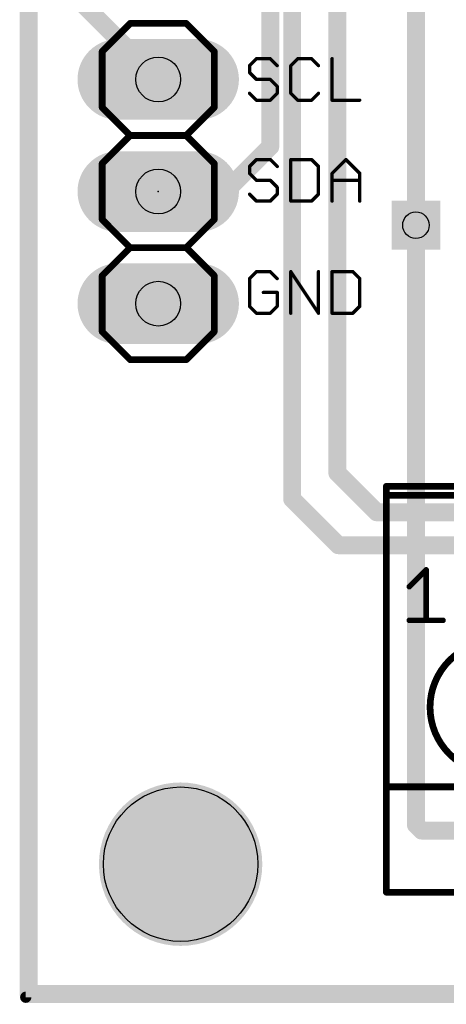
# Model space of a CAD drawing. Extents: x -0.6 to 56.6, y -0.1 to 45.4.
# Tile 1 of 11: x -0.6 to 9.1, y -0.1 to 22.2. Entities that reach past the tile are written whole.
import ezdxf

# ---------------------------------------------------------------- set-up
doc = ezdxf.new("R2010")
doc.units = 0
for name, color, linetype in [('1', 14, 'CONTINUOUS'), ('16', 174, 'CONTINUOUS'), ('17', 94, 'CONTINUOUS'), ('18', 94, 'CONTINUOUS'), ('20', 178, 'CONTINUOUS'), ('21', 250, 'CONTINUOUS'), ('23', 178, 'CONTINUOUS'), ('25', 250, 'CONTINUOUS'), ('29', 250, 'CONTINUOUS'), ('30', 250, 'CONTINUOUS'), ('44', 250, 'CONTINUOUS'), ('51', 250, 'CONTINUOUS')]:
    doc.layers.add(name, color=color, linetype=linetype)

# ---------------------------------------------------------------- blocks, each defined once
blk = doc.blocks.new('RECT')
blk.add_solid([(-0.5, -0.5), (0.5, -0.5), (-0.5, 0.5), (0.5, 0.5)])
blk = doc.blocks.new('LONGP100')
at = {"const_width": 1}
blk.add_lwpolyline([(-0.5, 0), (0.5, 0)], dxfattribs=at)
at = {"const_width": 0.5}
for points in [[(-0.5, 0.25, 1), (-0.5, -0.25)], [(0.5, -0.25, 1), (0.5, 0.25)]]:
    blk.add_lwpolyline(points, format="xyb", dxfattribs=at)
blk = doc.blocks.new('ROUNDP')
at = {"const_width": 0.5}
blk.add_lwpolyline([(0, -0.25, 1), (0, 0.25, 1), (0, -0.25)], format="xyb", dxfattribs=at)
blk = doc.blocks.new('SQUAREV')
blk.add_solid([(-0.5, -0.5), (0.5, -0.5), (-0.5, 0.5), (0.5, 0.5)])
blk = doc.blocks.new('ROUNDV')
at = {"const_width": 0.5}
blk.add_lwpolyline([(0, -0.25, 1), (0, 0.25, 1), (0, -0.25)], format="xyb", dxfattribs=at)

msp = doc.modelspace()

# ---------------------------------------------------------------- linework, layer by layer
at = {"layer": '1', "const_width": 0.4064}
for points in [[(-0.396, 45.179), (-0.396, 0.104)], [(5.08, 26.162), (5.08, 19.304)], [(0.508, 22.86), (2.54, 20.828)], [(5.08, 19.304), (4.064, 18.288)], [(4.064, 18.288), (2.54, 18.288)], [(8.382, 17.526), (8.382, 3.937)], [(8.509, 3.81), (8.382, 3.937)], [(10.033, 3.81), (8.509, 3.81)], [(-0.396, 0.104), (56.388, 0.127)]]:
    msp.add_lwpolyline(points, dxfattribs=at)
at = {"layer": '1', "const_width": 0.2032}
for points in [[(2.4682, 20.7562, 1), (2.6118, 20.8998)], [(5.1518, 19.2322, 1), (5.0082, 19.3758)], [(4.9784, 19.304, 1), (5.1816, 19.304)], [(2.54, 18.3896, 1), (2.54, 18.1864)], [(3.9922, 18.3598, 1), (4.1358, 18.2162)], [(4.064, 18.1864, 1), (4.064, 18.3896)], [(8.4836, 17.526, 1), (8.2804, 17.526)], [(8.2804, 3.937, 1), (8.4836, 3.937)], [(8.4538, 4.0088, 1), (8.3102, 3.8652)], [(8.509, 3.9116, 1), (8.509, 3.7084)], [(8.4372, 3.7382, 1), (8.5808, 3.8818)], [(-0.396, 0.2056, 1), (-0.396, 0.0024)], [(-0.4976, 0.104, 1), (-0.2944, 0.104)]]:
    msp.add_lwpolyline(points, format="xyb", dxfattribs=at)
at = {"layer": '16', "const_width": 0.4064}
for points in [[(-0.396, 45.179), (-0.396, 0.104)], [(5.577, 36.311), (5.577, 11.319)], [(6.6, 35.81), (6.6, 11.913)], [(8.382, 29.718), (8.382, 17.526)], [(6.6, 11.913), (7.491, 11.022)], [(5.577, 11.319), (6.621, 10.275)], [(7.491, 11.022), (19.536, 11.022)], [(6.621, 10.275), (20.124, 10.275)], [(-0.396, 0.104), (56.388, 0.127)]]:
    msp.add_lwpolyline(points, dxfattribs=at)
at = {"layer": '16', "const_width": 0.2032}
for points in [[(8.2804, 17.526, 1), (8.4836, 17.526)], [(6.6718, 11.9848, 1), (6.5282, 11.8412)], [(6.4984, 11.913, 1), (6.7016, 11.913)], [(5.4754, 11.319, 1), (5.6786, 11.319)], [(5.6488, 11.3908, 1), (5.5052, 11.2472)], [(7.491, 11.1236, 1), (7.491, 10.9204)], [(7.4192, 10.9502, 1), (7.5628, 11.0938)], [(6.621, 10.3766, 1), (6.621, 10.1734)], [(6.5492, 10.2032, 1), (6.6928, 10.3468)], [(-0.396, 0.2056, 1), (-0.396, 0.0024)], [(-0.4976, 0.104, 1), (-0.2944, 0.104)]]:
    msp.add_lwpolyline(points, format="xyb", dxfattribs=at)
at = {"layer": '20', "const_width": 0.254}
for points in [[(-0.462, 45.245), (-0.462, 0.033)], [(-0.462, 0.033), (56.388, 0)]]:
    msp.add_lwpolyline(points, dxfattribs=at)
at = {"layer": '20', "const_width": 0.127}
for points in [[(-0.462, 0.0965, 1), (-0.462, -0.0305)], [(-0.5255, 0.033, 1), (-0.3985, 0.033)]]:
    msp.add_lwpolyline(points, format="xyb", dxfattribs=at)
at = {"layer": '20'}
msp.add_circle((3.048, 3.048), 1.75, dxfattribs=at)
at = {"layer": '21'}
for points, const_width in [([(1.27, 21.463), (1.905, 22.098)], 0.1524), ([(1.905, 22.098), (3.175, 22.098)], 0.1524), ([(3.175, 22.098), (3.81, 21.463)], 0.1524), ([(1.27, 20.193), (1.27, 21.463)], 0.1524), ([(3.81, 21.463), (3.81, 20.193)], 0.1524), ([(1.905, 19.558), (1.27, 20.193)], 0.1524), ([(3.81, 20.193), (3.175, 19.558)], 0.1524), ([(1.27, 18.923), (1.905, 19.558)], 0.1524), ([(1.905, 19.558), (3.175, 19.558)], 0.1524), ([(3.175, 19.558), (3.81, 18.923)], 0.1524), ([(1.27, 17.653), (1.27, 18.923)], 0.1524), ([(3.81, 18.923), (3.81, 17.653)], 0.1524), ([(1.905, 17.018), (1.27, 17.653)], 0.1524), ([(3.81, 17.653), (3.175, 17.018)], 0.1524), ([(1.27, 16.383), (1.905, 17.018)], 0.1524), ([(1.905, 17.018), (3.175, 17.018)], 0.1524), ([(3.175, 17.018), (3.81, 16.383)], 0.1524), ([(1.27, 15.113), (1.27, 16.383)], 0.1524), ([(3.81, 16.383), (3.81, 15.113)], 0.1524), ([(1.27, 15.113), (1.905, 14.478)], 0.1524), ([(3.175, 14.478), (3.81, 15.113)], 0.1524), ([(1.905, 14.478), (3.175, 14.478)], 0.1524), ([(17.693, 11.608), (7.711, 11.608)], 0.1524), ([(7.711, 11.405), (7.711, 11.608)], 0.1524), ([(7.711, 4.801), (7.711, 11.405)], 0.1524), ([(7.711, 11.405), (17.693, 11.405)], 0.1524), ([(8.2315, 9.3352), (8.6128, 9.7165)], 0.127), ([(8.6128, 9.7165), (8.6128, 8.5725)], 0.127), ([(8.2315, 8.5725), (8.9942, 8.5725)], 0.127), ([(7.711, 2.413), (7.711, 4.801)], 0.1524), ([(7.711, 4.801), (9.311, 4.801)], 0.1524), ([(7.711, 2.413), (17.693, 2.413)], 0.1524)]:
    msp.add_lwpolyline(points, dxfattribs=dict(at, const_width=const_width))
for points, const_width in [([(1.905, 22.1361, 1), (1.905, 22.0599)], 0.0762), ([(1.9319, 22.0711, 1), (1.8781, 22.1249)], 0.0762), ([(3.2019, 22.1249, 1), (3.1481, 22.0711)], 0.0762), ([(3.175, 22.0599, 1), (3.175, 22.1361)], 0.0762), ([(1.3081, 21.463, 1), (1.2319, 21.463)], 0.0762), ([(1.2431, 21.4899, 1), (1.2969, 21.4361)], 0.0762), ([(3.8481, 21.463, 1), (3.7719, 21.463)], 0.0762), ([(3.7831, 21.4361, 1), (3.8369, 21.4899)], 0.0762), ([(1.2319, 20.193, 1), (1.3081, 20.193)], 0.0762), ([(1.2969, 20.2199, 1), (1.2431, 20.1661)], 0.0762), ([(3.7719, 20.193, 1), (3.8481, 20.193)], 0.0762), ([(3.8369, 20.1661, 1), (3.7831, 20.2199)], 0.0762), ([(1.905, 19.5961, 1), (1.905, 19.5199)], 0.0762), ([(1.9319, 19.5311, 1), (1.8781, 19.5849)], 0.0762), ([(3.2019, 19.5849, 1), (3.1481, 19.5311)], 0.0762), ([(3.175, 19.5199, 1), (3.175, 19.5961)], 0.0762), ([(1.8781, 19.5311, 1), (1.9319, 19.5849)], 0.0762), ([(3.1481, 19.5849, 1), (3.2019, 19.5311)], 0.0762), ([(1.3081, 18.923, 1), (1.2319, 18.923)], 0.0762), ([(1.2431, 18.9499, 1), (1.2969, 18.8961)], 0.0762), ([(3.8481, 18.923, 1), (3.7719, 18.923)], 0.0762), ([(3.7831, 18.8961, 1), (3.8369, 18.9499)], 0.0762), ([(1.2319, 17.653, 1), (1.3081, 17.653)], 0.0762), ([(1.2969, 17.6799, 1), (1.2431, 17.6261)], 0.0762), ([(3.7719, 17.653, 1), (3.8481, 17.653)], 0.0762), ([(3.8369, 17.6261, 1), (3.7831, 17.6799)], 0.0762), ([(1.905, 17.0561, 1), (1.905, 16.9799)], 0.0762), ([(1.9319, 16.9911, 1), (1.8781, 17.0449)], 0.0762), ([(1.8781, 16.9911, 1), (1.9319, 17.0449)], 0.0762), ([(3.2019, 17.0449, 1), (3.1481, 16.9911)], 0.0762), ([(3.1481, 17.0449, 1), (3.2019, 16.9911)], 0.0762), ([(3.175, 16.9799, 1), (3.175, 17.0561)], 0.0762), ([(1.3081, 16.383, 1), (1.2319, 16.383)], 0.0762), ([(1.2431, 16.4099, 1), (1.2969, 16.3561)], 0.0762), ([(3.8481, 16.383, 1), (3.7719, 16.383)], 0.0762), ([(3.7831, 16.3561, 1), (3.8369, 16.4099)], 0.0762), ([(1.2969, 15.1399, 1), (1.2431, 15.0861)], 0.0762), ([(3.8369, 15.0861, 1), (3.7831, 15.1399)], 0.0762), ([(1.2319, 15.113, 1), (1.3081, 15.113)], 0.0762), ([(3.7719, 15.113, 1), (3.8481, 15.113)], 0.0762), ([(1.905, 14.5161, 1), (1.905, 14.4399)], 0.0762), ([(1.8781, 14.4511, 1), (1.9319, 14.5049)], 0.0762), ([(3.1481, 14.5049, 1), (3.2019, 14.4511)], 0.0762), ([(3.175, 14.4399, 1), (3.175, 14.5161)], 0.0762), ([(7.711, 11.6461, 1), (7.711, 11.5699)], 0.0762), ([(7.7491, 11.608, 1), (7.6729, 11.608)], 0.0762), ([(7.7491, 11.405, 1), (7.6729, 11.405)], 0.0762), ([(7.711, 11.4431, 1), (7.711, 11.3669)], 0.0762), ([(7.6729, 11.405, 1), (7.7491, 11.405)], 0.0762), ([(8.6446, 9.7165, 1), (8.5811, 9.7165)], 0.0635), ([(8.6353, 9.694, 1), (8.5904, 9.7389)], 0.0635), ([(8.209, 9.3576, 1), (8.254, 9.3127)], 0.0635), ([(8.2315, 8.6043, 1), (8.2315, 8.5407)], 0.0635), ([(8.5811, 8.5725, 1), (8.6446, 8.5725)], 0.0635), ([(8.9942, 8.5407, 1), (8.9942, 8.6043)], 0.0635), ([(7.7491, 4.801, 1), (7.6729, 4.801)], 0.0762), ([(7.711, 4.8391, 1), (7.711, 4.7629)], 0.0762), ([(7.6729, 4.801, 1), (7.7491, 4.801)], 0.0762), ([(7.711, 2.4511, 1), (7.711, 2.3749)], 0.0762), ([(7.6729, 2.413, 1), (7.7491, 2.413)], 0.0762)]:
    msp.add_lwpolyline(points, format="xyb", dxfattribs=dict(at, const_width=const_width))
at = {"layer": '23'}
msp.add_point((2.54, 18.288), dxfattribs=at)
at = {"layer": '25', "const_width": 0.0762}
for points in [[(4.7669, 21.2987), (4.6101, 21.1419)], [(5.0804, 21.2987), (4.7669, 21.2987)], [(5.2372, 21.1419), (5.0804, 21.2987)], [(5.7024, 21.2987), (5.5456, 21.1419)], [(6.0159, 21.2987), (5.7024, 21.2987)], [(6.1727, 21.1419), (6.0159, 21.2987)], [(6.4811, 21.2987), (6.4811, 20.3581)], [(4.6101, 21.1419), (4.6101, 20.9852)], [(4.6101, 20.9852), (4.7669, 20.8284)], [(5.5456, 21.1419), (5.5456, 20.5149)], [(4.7669, 20.8284), (5.0804, 20.8284)], [(5.0804, 20.8284), (5.2372, 20.6716)], [(4.7669, 20.3581), (4.6101, 20.5149)], [(5.2372, 20.5149), (5.0804, 20.3581)], [(5.2372, 20.6716), (5.2372, 20.5149)], [(5.5456, 20.5149), (5.7024, 20.3581)], [(6.0159, 20.3581), (6.1727, 20.5149)], [(5.0804, 20.3581), (4.7669, 20.3581)], [(5.7024, 20.3581), (6.0159, 20.3581)], [(6.4811, 20.3581), (7.1082, 20.3581)], [(4.7669, 19.0127), (4.6101, 18.8559)], [(5.0804, 19.0127), (4.7669, 19.0127)], [(5.2372, 18.8559), (5.0804, 19.0127)], [(5.5456, 19.0127), (5.5456, 18.0721)], [(6.0159, 19.0127), (5.5456, 19.0127)], [(6.1727, 18.8559), (6.0159, 19.0127)], [(6.4811, 18.6992), (6.7947, 19.0127)], [(6.7947, 19.0127), (7.1082, 18.6992)], [(4.6101, 18.8559), (4.6101, 18.6992)], [(6.1727, 18.2289), (6.1727, 18.8559)], [(4.6101, 18.6992), (4.7669, 18.5424)], [(4.7669, 18.5424), (5.0804, 18.5424)], [(5.0804, 18.5424), (5.2372, 18.3856)], [(6.4811, 18.0721), (6.4811, 18.6992)], [(6.4811, 18.5424), (7.1082, 18.5424)], [(7.1082, 18.6992), (7.1082, 18.0721)], [(5.2372, 18.3856), (5.2372, 18.2289)], [(4.7669, 18.0721), (4.6101, 18.2289)], [(5.0804, 18.0721), (4.7669, 18.0721)], [(5.2372, 18.2289), (5.0804, 18.0721)], [(5.5456, 18.0721), (6.0159, 18.0721)], [(6.0159, 18.0721), (6.1727, 18.2289)], [(4.7669, 16.4727), (4.6101, 16.3159)], [(5.0804, 16.4727), (4.7669, 16.4727)], [(5.2372, 16.3159), (5.0804, 16.4727)], [(5.5456, 15.5321), (5.5456, 16.4727)], [(5.5456, 16.4727), (6.1727, 15.5321)], [(6.1727, 15.5321), (6.1727, 16.4727)], [(6.4811, 16.4727), (6.4811, 15.5321)], [(6.9514, 16.4727), (6.4811, 16.4727)], [(7.1082, 16.3159), (6.9514, 16.4727)], [(4.6101, 16.3159), (4.6101, 15.6889)], [(7.1082, 15.6889), (7.1082, 16.3159)], [(5.2372, 16.0024), (4.9236, 16.0024)], [(5.2372, 15.6889), (5.2372, 16.0024)], [(4.6101, 15.6889), (4.7669, 15.5321)], [(5.0804, 15.5321), (5.2372, 15.6889)], [(6.9514, 15.5321), (7.1082, 15.6889)], [(4.7669, 15.5321), (5.0804, 15.5321)], [(6.4811, 15.5321), (6.9514, 15.5321)]]:
    msp.add_lwpolyline(points, dxfattribs=at)
at = {"layer": '25', "const_width": 0.0381}
for points in [[(4.7669, 21.3178, 1), (4.7669, 21.2797)], [(4.7803, 21.2852, 1), (4.7534, 21.3122)], [(5.0939, 21.3122, 1), (5.0669, 21.2852)], [(5.0804, 21.2797, 1), (5.0804, 21.3178)], [(5.7024, 21.3178, 1), (5.7024, 21.2797)], [(5.7159, 21.2852, 1), (5.6889, 21.3122)], [(6.0294, 21.3122, 1), (6.0024, 21.2852)], [(6.0159, 21.2797, 1), (6.0159, 21.3178)], [(6.5002, 21.2987, 1), (6.4621, 21.2987)], [(4.6292, 21.1419, 1), (4.5911, 21.1419)], [(4.5966, 21.1554, 1), (4.6236, 21.1285)], [(4.6236, 20.9986, 1), (4.5966, 20.9717)], [(4.5911, 20.9852, 1), (4.6292, 20.9852)], [(5.2237, 21.1285, 1), (5.2506, 21.1554)], [(5.5321, 21.1554, 1), (5.5591, 21.1285)], [(5.5647, 21.1419, 1), (5.5266, 21.1419)], [(6.1592, 21.1285, 1), (6.1862, 21.1554)], [(4.7669, 20.8475, 1), (4.7669, 20.8094)], [(4.7534, 20.8149, 1), (4.7803, 20.8419)], [(5.0939, 20.8419, 1), (5.0669, 20.8149)], [(5.0804, 20.8094, 1), (5.0804, 20.8475)], [(4.6236, 20.5283, 1), (4.5966, 20.5014)], [(5.2562, 20.6716, 1), (5.2181, 20.6716)], [(5.2181, 20.5149, 1), (5.2562, 20.5149)], [(5.2237, 20.6582, 1), (5.2506, 20.6851)], [(5.2506, 20.5014, 1), (5.2237, 20.5283)], [(5.5591, 20.5283, 1), (5.5321, 20.5014)], [(5.5266, 20.5149, 1), (5.5647, 20.5149)], [(6.1862, 20.5014, 1), (6.1592, 20.5283)], [(4.7669, 20.3772, 1), (4.7669, 20.3391)], [(4.7534, 20.3446, 1), (4.7803, 20.3716)], [(5.0669, 20.3716, 1), (5.0939, 20.3446)], [(5.0804, 20.3391, 1), (5.0804, 20.3772)], [(5.7024, 20.3772, 1), (5.7024, 20.3391)], [(5.6889, 20.3446, 1), (5.7159, 20.3716)], [(6.0024, 20.3716, 1), (6.0294, 20.3446)], [(6.0159, 20.3391, 1), (6.0159, 20.3772)], [(6.4811, 20.3772, 1), (6.4811, 20.3391)], [(6.4621, 20.3581, 1), (6.5002, 20.3581)], [(7.1082, 20.3391, 1), (7.1082, 20.3772)], [(4.7669, 19.0318, 1), (4.7669, 18.9937)], [(4.7803, 18.9992, 1), (4.7534, 19.0262)], [(5.0939, 19.0262, 1), (5.0669, 18.9992)], [(5.0804, 18.9937, 1), (5.0804, 19.0318)], [(5.5456, 19.0318, 1), (5.5456, 18.9937)], [(5.5647, 19.0127, 1), (5.5266, 19.0127)], [(6.0294, 19.0262, 1), (6.0024, 18.9992)], [(6.0159, 18.9937, 1), (6.0159, 19.0318)], [(6.8081, 19.0262, 1), (6.7812, 18.9992)], [(6.8081, 18.9992, 1), (6.7812, 19.0262)], [(4.6292, 18.8559, 1), (4.5911, 18.8559)], [(4.5966, 18.8694, 1), (4.6236, 18.8425)], [(5.2237, 18.8425, 1), (5.2506, 18.8694)], [(6.1917, 18.8559, 1), (6.1536, 18.8559)], [(6.1592, 18.8425, 1), (6.1862, 18.8694)], [(4.6236, 18.7126, 1), (4.5966, 18.6857)], [(4.5911, 18.6992, 1), (4.6292, 18.6992)], [(4.7669, 18.5615, 1), (4.7669, 18.5234)], [(4.7534, 18.5289, 1), (4.7803, 18.5559)], [(5.0939, 18.5559, 1), (5.0669, 18.5289)], [(5.0804, 18.5234, 1), (5.0804, 18.5615)], [(6.4811, 18.5615, 1), (6.4811, 18.5234)], [(6.5002, 18.6992, 1), (6.4621, 18.6992)], [(6.4677, 18.7126, 1), (6.4946, 18.6857)], [(7.1273, 18.6992, 1), (7.0892, 18.6992)], [(7.0947, 18.6857, 1), (7.1217, 18.7126)], [(7.1082, 18.5234, 1), (7.1082, 18.5615)], [(5.2562, 18.3856, 1), (5.2181, 18.3856)], [(5.2237, 18.3722, 1), (5.2506, 18.3991)], [(4.6236, 18.2423, 1), (4.5966, 18.2154)], [(4.7669, 18.0912, 1), (4.7669, 18.0531)], [(4.7534, 18.0586, 1), (4.7803, 18.0856)], [(5.0669, 18.0856, 1), (5.0939, 18.0586)], [(5.0804, 18.0531, 1), (5.0804, 18.0912)], [(5.2181, 18.2289, 1), (5.2562, 18.2289)], [(5.2506, 18.2154, 1), (5.2237, 18.2423)], [(5.5456, 18.0912, 1), (5.5456, 18.0531)], [(5.5266, 18.0721, 1), (5.5647, 18.0721)], [(6.0024, 18.0856, 1), (6.0294, 18.0586)], [(6.0159, 18.0531, 1), (6.0159, 18.0912)], [(6.1536, 18.2289, 1), (6.1917, 18.2289)], [(6.1862, 18.2154, 1), (6.1592, 18.2423)], [(6.4621, 18.0721, 1), (6.5002, 18.0721)], [(7.0892, 18.0721, 1), (7.1273, 18.0721)], [(4.7669, 16.4918, 1), (4.7669, 16.4537)], [(4.7803, 16.4592, 1), (4.7534, 16.4862)], [(5.0939, 16.4862, 1), (5.0669, 16.4592)], [(5.0804, 16.4537, 1), (5.0804, 16.4918)], [(5.5615, 16.4833, 1), (5.5298, 16.4621)], [(5.5647, 16.4727, 1), (5.5266, 16.4727)], [(6.1917, 16.4727, 1), (6.1536, 16.4727)], [(6.4811, 16.4918, 1), (6.4811, 16.4537)], [(6.5002, 16.4727, 1), (6.4621, 16.4727)], [(6.9649, 16.4862, 1), (6.938, 16.4592)], [(6.9514, 16.4537, 1), (6.9514, 16.4918)], [(4.6292, 16.3159, 1), (4.5911, 16.3159)], [(4.5966, 16.3294, 1), (4.6236, 16.3025)], [(5.2237, 16.3025, 1), (5.2506, 16.3294)], [(7.1273, 16.3159, 1), (7.0892, 16.3159)], [(7.0947, 16.3025, 1), (7.1217, 16.3294)], [(4.9236, 16.0215, 1), (4.9236, 15.9834)], [(5.2562, 16.0024, 1), (5.2181, 16.0024)], [(5.2372, 15.9834, 1), (5.2372, 16.0215)], [(4.6236, 15.7023, 1), (4.5966, 15.6754)], [(4.5911, 15.6889, 1), (4.6292, 15.6889)], [(5.2181, 15.6889, 1), (5.2562, 15.6889)], [(5.2506, 15.6754, 1), (5.2237, 15.7023)], [(7.0892, 15.6889, 1), (7.1273, 15.6889)], [(7.1217, 15.6754, 1), (7.0947, 15.7023)], [(4.7669, 15.5512, 1), (4.7669, 15.5131)], [(4.7534, 15.5186, 1), (4.7803, 15.5456)], [(5.0669, 15.5456, 1), (5.0939, 15.5186)], [(5.0804, 15.5131, 1), (5.0804, 15.5512)], [(5.5266, 15.5321, 1), (5.5647, 15.5321)], [(6.1536, 15.5321, 1), (6.1917, 15.5321)], [(6.1568, 15.5215, 1), (6.1885, 15.5427)], [(6.4811, 15.5512, 1), (6.4811, 15.5131)], [(6.4621, 15.5321, 1), (6.5002, 15.5321)], [(6.938, 15.5456, 1), (6.9649, 15.5186)], [(6.9514, 15.5131, 1), (6.9514, 15.5512)]]:
    msp.add_lwpolyline(points, format="xyb", dxfattribs=at)
at = {"layer": '29', "const_width": 1.8516}
msp.add_lwpolyline([(3.048, 2.1222, 1), (3.048, 3.9738, 1), (3.048, 2.1222)], format="xyb", dxfattribs=at)
at = {"layer": '30', "const_width": 1.8516}
msp.add_lwpolyline([(3.048, 2.1222, 1), (3.048, 3.9738, 1), (3.048, 2.1222)], format="xyb", dxfattribs=at)
at = {"layer": '44'}
for centre, radius in [((2.54, 20.828), 0.508), ((2.54, 18.288), 0.508), ((8.382, 17.526), 0.3), ((2.54, 15.748), 0.508)]:
    msp.add_circle(centre, radius, dxfattribs=at)
at = {"layer": '51', "const_width": 0.1524}
msp.add_lwpolyline([(10.2, 5.1054, 1), (10.2, 8.1026, 1), (10.2, 5.1054)], format="xyb", dxfattribs=at)

# ---------------------------------------------------------------- block references
at = {"layer": '17', "rotation": 180}
for name, p, xscale, yscale in [('LONGP100', (2.54, 20.828), 1.6256, 1.6256), ('LONGP100', (2.54, 20.828), 1.6256, 1.6256), ('ROUNDP', (2.54, 20.828), 1.524, 1.524), ('ROUNDP', (2.54, 20.828), 1.524, 1.524), ('ROUNDP', (2.54, 20.828), 1.524, 1.524), ('ROUNDP', (2.54, 20.828), 1.524, 1.524), ('ROUNDP', (2.54, 20.828), 1.524, 1.524), ('ROUNDP', (2.54, 20.828), 1.524, 1.524), ('ROUNDP', (2.54, 20.828), 1.524, 1.524), ('ROUNDP', (2.54, 20.828), 1.524, 1.524), ('ROUNDP', (2.54, 20.828), 1.524, 1.524), ('ROUNDP', (2.54, 20.828), 1.524, 1.524), ('ROUNDP', (2.54, 20.828), 1.524, 1.524), ('ROUNDP', (2.54, 20.828), 1.524, 1.524), ('ROUNDP', (2.54, 20.828), 1.524, 1.524), ('ROUNDP', (2.54, 20.828), 1.524, 1.524), ('LONGP100', (2.54, 18.288), 1.6256, 1.6256), ('LONGP100', (2.54, 18.288), 1.6256, 1.6256), ('ROUNDP', (2.54, 18.288), 1.524, 1.524), ('ROUNDP', (2.54, 18.288), 1.524, 1.524), ('ROUNDP', (2.54, 18.288), 1.524, 1.524), ('ROUNDP', (2.54, 18.288), 1.524, 1.524), ('ROUNDP', (2.54, 18.288), 1.524, 1.524), ('ROUNDP', (2.54, 18.288), 1.524, 1.524), ('ROUNDP', (2.54, 18.288), 1.524, 1.524), ('ROUNDP', (2.54, 18.288), 1.524, 1.524), ('ROUNDP', (2.54, 18.288), 1.524, 1.524), ('ROUNDP', (2.54, 18.288), 1.524, 1.524), ('ROUNDP', (2.54, 18.288), 1.524, 1.524), ('ROUNDP', (2.54, 18.288), 1.524, 1.524), ('ROUNDP', (2.54, 18.288), 1.524, 1.524), ('ROUNDP', (2.54, 18.288), 1.524, 1.524), ('LONGP100', (2.54, 15.748), 1.6256, 1.6256), ('LONGP100', (2.54, 15.748), 1.6256, 1.6256), ('ROUNDP', (2.54, 15.748), 1.524, 1.524), ('ROUNDP', (2.54, 15.748), 1.524, 1.524), ('ROUNDP', (2.54, 15.748), 1.524, 1.524), ('ROUNDP', (2.54, 15.748), 1.524, 1.524), ('ROUNDP', (2.54, 15.748), 1.524, 1.524), ('ROUNDP', (2.54, 15.748), 1.524, 1.524), ('ROUNDP', (2.54, 15.748), 1.524, 1.524), ('ROUNDP', (2.54, 15.748), 1.524, 1.524), ('ROUNDP', (2.54, 15.748), 1.524, 1.524), ('ROUNDP', (2.54, 15.748), 1.524, 1.524), ('ROUNDP', (2.54, 15.748), 1.524, 1.524), ('ROUNDP', (2.54, 15.748), 1.524, 1.524), ('ROUNDP', (2.54, 15.748), 1.524, 1.524), ('ROUNDP', (2.54, 15.748), 1.524, 1.524)]:
    msp.add_blockref(name, p, dxfattribs=dict(at, xscale=xscale, yscale=yscale))
at = {"layer": '18', "xscale": 1.108, "yscale": 1.108}
for name in ['SQUAREV', 'ROUNDV', 'ROUNDV', 'ROUNDV', 'ROUNDV', 'ROUNDV', 'ROUNDV', 'ROUNDV', 'ROUNDV', 'ROUNDV', 'ROUNDV', 'ROUNDV', 'ROUNDV', 'ROUNDV', 'ROUNDV', 'SQUAREV']:
    msp.add_blockref(name, (8.382, 17.526), dxfattribs=at)
at = {"layer": '29', "xscale": 1.8288, "yscale": 1.8288, "rotation": 180}
for p in [(2.54, 20.828), (2.54, 18.288), (2.54, 15.748)]:
    msp.add_blockref('LONGP100', p, dxfattribs=at)
at = {"layer": '30', "xscale": 1.8288, "yscale": 1.8288, "rotation": 180}
for p in [(2.54, 20.828), (2.54, 18.288), (2.54, 15.748)]:
    msp.add_blockref('LONGP100', p, dxfattribs=at)
at = {"layer": '51', "xscale": 0.508, "yscale": 0.508, "rotation": 90}
for p in [(2.54, 20.828), (2.54, 18.288), (2.54, 15.748)]:
    msp.add_blockref('RECT', p, dxfattribs=at)

doc.saveas('drawing.dxf')
